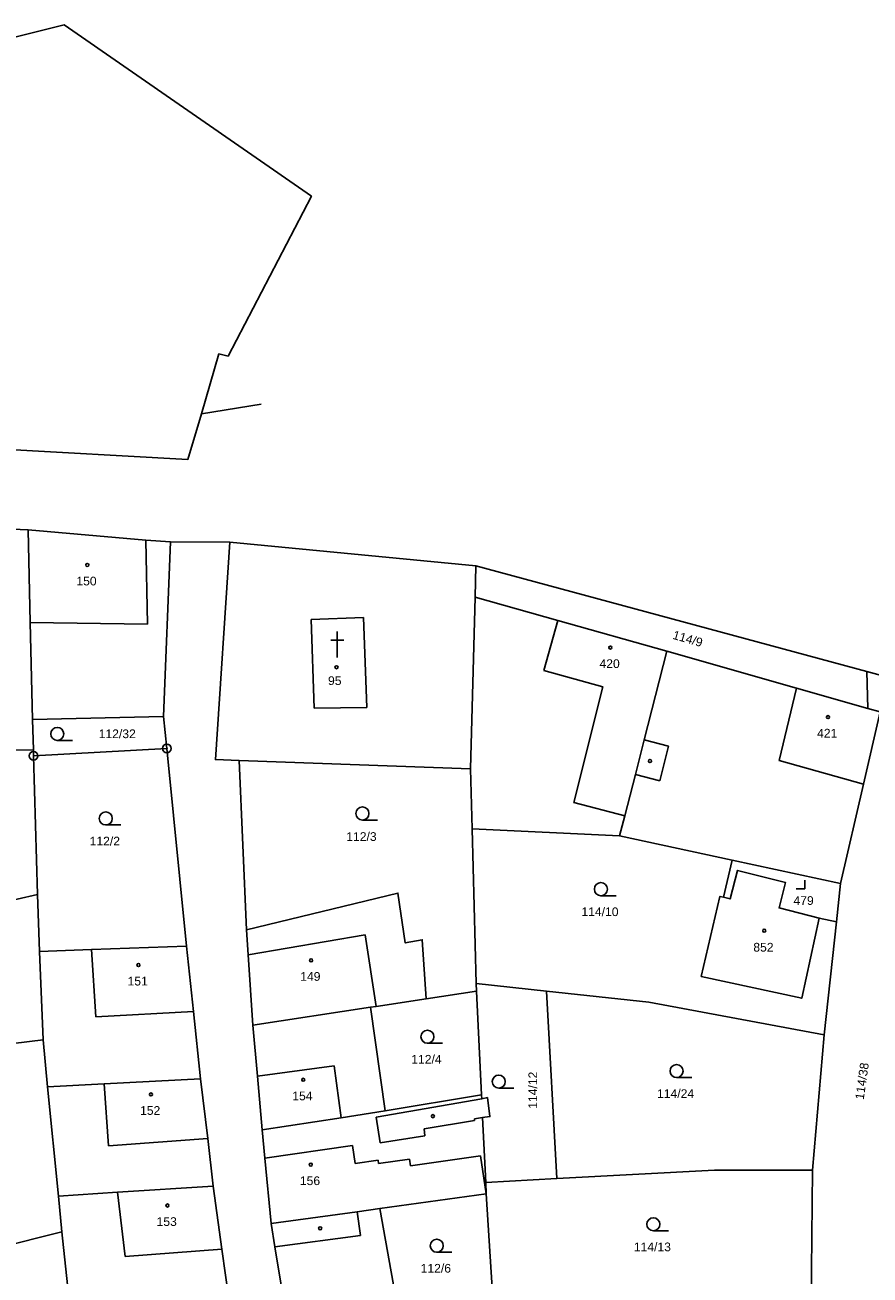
# Model space of a CAD drawing. Header units: metres. Extents: x -747283 to -746243, y -1022515 to -1021544.
# Tile 42 of 43: x -746479 to -746382, y -1021836 to -1021693. Entities that reach past the tile are written whole.
import ezdxf
from ezdxf.enums import TextEntityAlignment as Align

# ---------------------------------------------------------------- set-up
doc = ezdxf.new("R2010")
doc.units = ezdxf.units.M
doc.header["$MEASUREMENT"] = 0
for name, color, linetype in [('105', 251, 'CONTINUOUS'), ('18', 251, 'CONTINUOUS'), ('21800', 251, 'CONTINUOUS'), ('21900', 251, 'CONTINUOUS'), ('304', 251, 'CONTINUOUS'), ('319', 251, 'CONTINUOUS'), ('402', 251, 'CONTINUOUS'), ('404', 251, 'CONTINUOUS'), ('409', 251, 'CONTINUOUS')]:
    doc.layers.add(name, color=color, linetype=linetype)
doc.styles.add('Arial', font='arial.ttf', dxfattribs={"height": 1})

# ---------------------------------------------------------------- blocks, each defined once
blk = doc.blocks.new('4_02$0')
at = {"layer": '404', "linetype": 'Continuous'}
blk.add_circle((-0.01, 0), 0.175, dxfattribs=at)
blk = doc.blocks.new('3_19$7')
at = {"layer": '319', "linetype": 'Continuous'}
for p, q in [((-1, 0), (0, 0)), ((0, 0), (0, 1))]:
    blk.add_line(p, q, dxfattribs=at)
blk = doc.blocks.new('3_04$4')
at = {"layer": '304', "linetype": 'Continuous'}
blk.add_line((0.01, 0), (1.76, 0), dxfattribs=at)
blk.add_circle((0.01, 0.75), 0.75, dxfattribs=at)
blk = doc.blocks.new('4_09$22')
at = {"layer": '409', "color": 255, "linetype": 'Continuous'}
for p, q in [((0, 3), (0, 0)), ((-0.75, 2), (0.75, 2))]:
    blk.add_line(p, q, dxfattribs=at)
blk = doc.blocks.new('1_05$21')
at = {"layer": '105', "linetype": 'Continuous'}
for radius in [0.5, 0.0303]:
    blk.add_circle((0, 0), radius, dxfattribs=at)

msp = doc.modelspace()

# ---------------------------------------------------------------- linework, layer by layer
at = {"layer": '21800'}
for p, q in [((-746465.05, -1021751.87), (-746464.84, -1021761.52)), ((-746464.84, -1021761.52), (-746478.34, -1021761.35)), ((-746446.01, -1021761), (-746439.98, -1021760.76)), ((-746445.67, -1021771.2), (-746446.01, -1021761)), ((-746439.98, -1021760.76), (-746439.59, -1021771.13)), ((-746419.23, -1021766.85), (-746417.62, -1021761.11)), ((-746412.47, -1021768.75), (-746419.23, -1021766.85)), ((-746415.78, -1021782.06), (-746412.47, -1021768.75)), ((-746392.17, -1021777.2), (-746390.16, -1021768.89)), ((-746439.59, -1021771.13), (-746445.67, -1021771.2)), ((-746407.69, -1021774.85), (-746404.88, -1021775.56)), ((-746404.88, -1021775.56), (-746405.9, -1021779.54)), ((-746382.46, -1021779.95), (-746392.17, -1021777.2)), ((-746405.9, -1021779.54), (-746408.71, -1021778.82)), ((-746409.92, -1021783.56), (-746415.78, -1021782.06)), ((-746453.27, -1021799.57), (-746439.79, -1021797.28)), ((-746439.79, -1021797.28), (-746438.54, -1021805.5)), ((-746470.81, -1021806.7), (-746471.3, -1021798.97)), ((-746459.56, -1021806.07), (-746470.81, -1021806.7)), ((-746452.2, -1021813.52), (-746443.38, -1021812.32)), ((-746443.38, -1021812.32), (-746442.56, -1021818.33)), ((-746469.32, -1021821.55), (-746469.84, -1021814.4)), ((-746438.54, -1021818.22), (-746426.39, -1021816.11)), ((-746438.08, -1021821.18), (-746438.54, -1021818.22)), ((-746427.21, -1021818.61), (-746433.03, -1021819.59)), ((-746426.28, -1021818.28), (-746427.23, -1021818.41)), ((-746427.23, -1021818.41), (-746427.21, -1021818.61)), ((-746432.92, -1021820.39), (-746438.08, -1021821.18)), ((-746433.03, -1021819.59), (-746432.92, -1021820.39)), ((-746457.92, -1021820.71), (-746469.32, -1021821.55)), ((-746441.26, -1021821.49), (-746451.36, -1021822.94)), ((-746440.97, -1021823.57), (-746441.26, -1021821.49)), ((-746438.31, -1021823.2), (-746440.97, -1021823.57)), ((-746438.26, -1021823.55), (-746438.31, -1021823.2)), ((-746434.69, -1021823.05), (-746438.26, -1021823.55)), ((-746434.58, -1021823.82), (-746434.69, -1021823.05)), ((-746426.52, -1021822.69), (-746434.58, -1021823.82)), ((-746425.86, -1021827.04), (-746426.52, -1021822.69)), ((-746467.42, -1021834.25), (-746468.3, -1021826.86)), ((-746440.32, -1021831.85), (-746440.72, -1021829.12)), ((-746450.21, -1021833.14), (-746440.32, -1021831.85)), ((-746456.28, -1021833.42), (-746467.42, -1021834.25))]:
    msp.add_line(p, q, dxfattribs=at)
at = {"layer": '21900'}
for p, q in [((-746451.76, -1021736.24), (-746458.65, -1021737.34)), ((-746458.65, -1021737.34), (-746460.19, -1021742.6)), ((-746510.9, -1021739.75), (-746460.19, -1021742.6)), ((-746462.99, -1021772.14), (-746462.2, -1021752.06)), ((-746455.37, -1021752.11), (-746462.2, -1021752.06)), ((-746427.07, -1021754.81), (-746455.37, -1021752.11)), ((-746427.16, -1021758.43), (-746427.07, -1021754.81)), ((-746382.08, -1021766.99), (-746427.07, -1021754.81)), ((-746427.68, -1021778.17), (-746427.16, -1021758.43)), ((-746381.96, -1021771.22), (-746382.08, -1021766.99)), ((-746478.07, -1021772.48), (-746462.99, -1021772.14)), ((-746477.98, -1021775.97), (-746478.07, -1021772.48)), ((-746462.99, -1021772.14), (-746462.62, -1021775.82)), ((-746516.71, -1021776.29), (-746477.98, -1021775.97)), ((-746477.96, -1021776.67), (-746477.98, -1021775.97)), ((-746462.62, -1021775.82), (-746477.96, -1021776.67)), ((-746462.62, -1021775.82), (-746460.36, -1021798.58)), ((-746477.52, -1021792.64), (-746477.96, -1021776.67)), ((-746454.3, -1021777.21), (-746427.68, -1021778.17)), ((-746453.46, -1021796.7), (-746454.3, -1021777.21)), ((-746427.68, -1021778.17), (-746427.49, -1021785.09)), ((-746427.49, -1021785.09), (-746410.52, -1021785.89)), ((-746427.02, -1021802.87), (-746427.49, -1021785.09)), ((-746410.52, -1021785.89), (-746397.55, -1021788.68)), ((-746397.55, -1021788.68), (-746398.55, -1021792.95)), ((-746397.55, -1021788.68), (-746385.09, -1021791.35)), ((-746385.56, -1021795.78), (-746385.09, -1021791.35)), ((-746477.52, -1021792.64), (-746510.91, -1021800.14)), ((-746477.27, -1021799.19), (-746477.52, -1021792.64)), ((-746387.56, -1021795.33), (-746385.56, -1021795.78)), ((-746386.97, -1021808.78), (-746385.56, -1021795.78)), ((-746477.27, -1021799.19), (-746476.87, -1021809.34)), ((-746427, -1021803.73), (-746427.02, -1021802.87)), ((-746427.02, -1021802.87), (-746418.95, -1021803.74)), ((-746432.77, -1021804.61), (-746427, -1021803.73)), ((-746426.41, -1021815.67), (-746427, -1021803.73)), ((-746417.73, -1021825.31), (-746418.95, -1021803.74)), ((-746452.73, -1021807.65), (-746439.2, -1021805.6)), ((-746437.49, -1021817.49), (-746439.2, -1021805.6)), ((-746388.33, -1021824.35), (-746386.97, -1021808.78)), ((-746476.87, -1021809.34), (-746507.84, -1021813.11)), ((-746476.87, -1021809.34), (-746476.34, -1021814.74)), ((-746476.34, -1021814.74), (-746475.09, -1021827.34)), ((-746426.41, -1021815.67), (-746437.49, -1021817.49)), ((-746388.51, -1021841.66), (-746388.33, -1021824.35)), ((-746425.92, -1021825.75), (-746417.73, -1021825.31)), ((-746425.86, -1021827.04), (-746425.92, -1021825.75)), ((-746475.09, -1021827.34), (-746474.69, -1021831.42)), ((-746438.12, -1021828.75), (-746425.86, -1021827.04)), ((-746424.97, -1021841), (-746425.86, -1021827.04)), ((-746435.11, -1021845.54), (-746438.12, -1021828.75)), ((-746501.89, -1021838.28), (-746474.69, -1021831.42)), ((-746474.69, -1021831.42), (-746473.66, -1021841.21))]:
    msp.add_line(p, q, dxfattribs=at)
for points in [[(-746455.56, -1021730.71), (-746445.98, -1021712.3), (-746474.42, -1021692.61), (-746509.1, -1021701.22), (-746509.27, -1021719.31)], [(-746458.65, -1021737.34), (-746456.63, -1021730.44), (-746455.56, -1021730.71)], [(-746478.6, -1021750.66), (-746500.57, -1021749.75), (-746522.49, -1021750.15)], [(-746478.6, -1021750.66), (-746478.34, -1021761.35), (-746478.07, -1021772.48)], [(-746462.2, -1021752.06), (-746465.05, -1021751.87), (-746478.6, -1021750.66)], [(-746455.37, -1021752.11), (-746457.04, -1021777.11), (-746454.3, -1021777.21)], [(-746405.08, -1021764.63), (-746417.62, -1021761.11), (-746427.16, -1021758.43)], [(-746410.52, -1021785.89), (-746409.92, -1021783.56), (-746408.71, -1021778.82), (-746407.69, -1021774.85), (-746405.08, -1021764.63)], [(-746381.96, -1021771.22), (-746390.16, -1021768.89), (-746405.08, -1021764.63)], [(-746382.08, -1021766.99), (-746374.31, -1021769.1), (-746358.78, -1021773.66)], [(-746385.09, -1021791.35), (-746382.46, -1021779.95), (-746380.54, -1021771.63), (-746381.96, -1021771.22)], [(-746398.55, -1021792.95), (-746397.81, -1021793.14), (-746396.97, -1021789.85), (-746391.43, -1021791.25), (-746392.17, -1021794.16), (-746387.56, -1021795.33)], [(-746432.77, -1021804.61), (-746433.24, -1021797.83), (-746435.18, -1021798.2), (-746436.03, -1021792.47), (-746453.46, -1021796.7)], [(-746398.55, -1021792.95), (-746398.97, -1021792.85), (-746401.12, -1021802.05), (-746389.57, -1021804.56), (-746387.56, -1021795.33)], [(-746453.46, -1021796.7), (-746453.27, -1021799.57), (-746452.73, -1021807.65)], [(-746460.36, -1021798.58), (-746471.3, -1021798.97), (-746477.27, -1021799.19)], [(-746458.74, -1021813.83), (-746459.56, -1021806.07), (-746460.36, -1021798.58)], [(-746439.2, -1021805.6), (-746438.54, -1021805.5), (-746432.77, -1021804.61)], [(-746418.95, -1021803.74), (-746407.16, -1021805.02), (-746386.97, -1021808.78)], [(-746452.73, -1021807.65), (-746452.2, -1021813.52), (-746451.65, -1021819.71)], [(-746476.34, -1021814.74), (-746469.84, -1021814.4), (-746458.74, -1021813.83)], [(-746457.28, -1021826.17), (-746457.92, -1021820.71), (-746458.74, -1021813.83)], [(-746425.92, -1021825.75), (-746426.28, -1021818.28), (-746425.45, -1021818.17), (-746425.73, -1021815.99), (-746426.39, -1021816.11), (-746426.41, -1021815.67)], [(-746451.65, -1021819.71), (-746442.56, -1021818.33), (-746437.49, -1021817.49)], [(-746451.65, -1021819.71), (-746451.36, -1021822.94), (-746450.62, -1021830.45)], [(-746388.33, -1021824.35), (-746399.59, -1021824.35), (-746417.73, -1021825.31)], [(-746475.09, -1021827.34), (-746468.3, -1021826.86), (-746457.28, -1021826.17)], [(-746455.45, -1021839.39), (-746456.28, -1021833.42), (-746457.28, -1021826.17)], [(-746450.62, -1021830.45), (-746440.72, -1021829.12), (-746438.12, -1021828.75)], [(-746450.62, -1021830.45), (-746450.21, -1021833.14), (-746447.73, -1021847.99)]]:
    msp.add_lwpolyline(points, dxfattribs=at)

# ---------------------------------------------------------------- block references
at = {"layer": '105'}
for p in [(-746462.62, -1021775.82), (-746477.96, -1021776.67)]:
    msp.add_blockref('1_05$21', p, dxfattribs=at)
at = {"layer": '304'}
for p in [(-746475.24, -1021774.9), (-746469.66, -1021784.63), (-746440.13, -1021784.06), (-746412.68, -1021792.76), (-746432.65, -1021809.73), (-746403.98, -1021813.68), (-746424.44, -1021814.9), (-746406.65, -1021831.31), (-746431.57, -1021833.77)]:
    msp.add_blockref('3_04$4', p, dxfattribs=at)
at = {"layer": '319'}
msp.add_blockref('3_19$7', (-746389.22, -1021791.97), dxfattribs=at)
at = {"layer": '402'}
for p in [(-746407.02, -1021777.27), (-746432, -1021818.12), (-746444.97, -1021831.02)]:
    msp.add_blockref('4_02$0', p, dxfattribs=at)
at = {"layer": '404'}
for p in [(-746471.77, -1021754.72), (-746411.57, -1021764.22), (-746443.09, -1021766.48), (-746386.53, -1021772.22), (-746393.87, -1021796.79), (-746446.01, -1021800.2), (-746465.88, -1021800.74), (-746446.92, -1021813.94), (-746464.44, -1021815.62), (-746446.05, -1021823.7), (-746462.54, -1021828.4)]:
    msp.add_blockref('4_02$0', p, dxfattribs=at)
at = {"layer": '409'}
msp.add_blockref('4_09$22', (-746443.02, -1021765.38), dxfattribs=at)

# ---------------------------------------------------------------- texts
at = {"layer": '18', "style": 'Arial'}
for s, p in [('150', (-746471.87, -1021756.57)), ('420', (-746411.67, -1021766.07)), ('421', (-746386.63, -1021774.07)), ('112/2', (-746469.76, -1021786.48)), ('479', (-746389.35, -1021793.32)), ('114/10', (-746412.78, -1021794.61)), ('149', (-746446.11, -1021802.05)), ('151', (-746465.98, -1021802.59)), ('112/4', (-746432.75, -1021811.58)), ('154', (-746447.02, -1021815.79)), ('114/24', (-746404.08, -1021815.53)), ('152', (-746464.54, -1021817.47)), ('156', (-746446.15, -1021825.55)), ('153', (-746462.64, -1021830.25)), ('114/13', (-746406.75, -1021833.16)), ('112/6', (-746431.67, -1021835.62))]:
    msp.add_text(s, height=1, dxfattribs=at).set_placement(p, align=Align.MIDDLE_CENTER)
for s, rotation, p in [('114/9', 344, (-746402.68, -1021763.2)), ('114/12', 90, (-746420.51, -1021815.14)), ('114/38', 82, (-746382.63, -1021814.09))]:
    msp.add_text(s, height=1, rotation=rotation, dxfattribs=at).set_placement(p, align=Align.MIDDLE_CENTER)
for s, p in [('95', (-746443.3, -1021768.83)), ('112/32', (-746468.33, -1021774.94)), ('112/3', (-746440.23, -1021786.76)), ('852', (-746393.97, -1021799.49))]:
    msp.add_text(s, height=1, dxfattribs=at).set_placement(p, align=Align.BOTTOM_CENTER)

doc.saveas('drawing.dxf')
